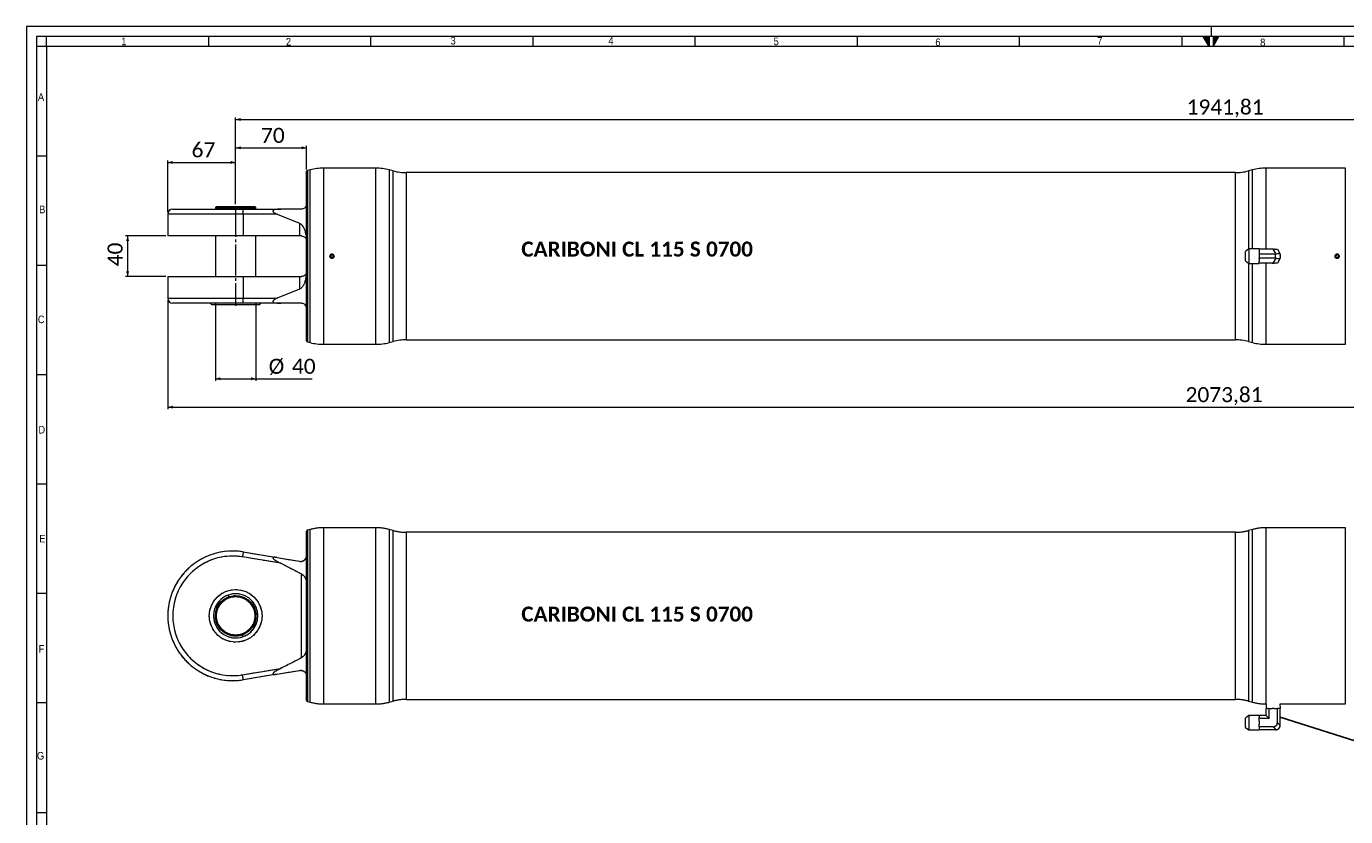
# Model space of a CAD drawing. Header units: millimetres. Extents: x 20 to 2358, y 20 to 1662.
# Tile 3 of 7: x 20 to 1322, y 882 to 1662. Entities that reach past the tile are written whole.
import ezdxf

# ---------------------------------------------------------------- set-up
doc = ezdxf.new("R2010")
doc.units = ezdxf.units.MM
doc.header["$LTSCALE"] = 2
for name, pattern in [('SLD-Centro', [19.05, 15.24, -1.27, 1.27, -1.27]), ('SLD-Combinazione-di-due-tratteggi', [12.7, 6.35, -1.27, 1.27, -1.27, 1.27, -1.27]), ('SLD-Solido', [0])]:
    doc.linetypes.add(name, pattern=pattern)
doc.styles.add('SLDTEXTSTYLE0', font='GOTHIC.TTF', dxfattribs={"width": 0.913})
doc.styles.add('SLDTEXTSTYLE3', font='CALIBRI.TTF')
doc.styles.add('SLDTEXTSTYLE4', font='CALIBRIB.TTF')
doc.styles.get("Standard").update_dxf_attribs({"font": 'CALIBRIB.TTF'})
doc.dimstyles.new('SLDDIMSTYLE0', dxfattribs={"dimtxt": 14.816667, "dimasz": 5, "dimexe": 0, "dimexo": 0.0625, "dimgap": 3.704167, "dimtad": 1, "dimrnd": 1e-09, "dimzin": 12, "dimdsep": 46, "dimtxsty": 'SLDTEXTSTYLE4', "dimsah": 1, "dimcen": 0.09, "dimadec": 0, "dimazin": 3, "dimtfac": 1, "dimtofl": 0, "dimtmove": 0, "dimatfit": 3, "dimfxl": 0, "dimfrac": 2, "dimtolj": 1, "dimtzin": 12, "dimarcsym": 0})
doc.dimstyles.new('SLDDIMSTYLE1', dxfattribs={"dimtxt": 0.18, "dimasz": 5, "dimexe": 0, "dimexo": 0.0625, "dimgap": 0, "dimtad": 0, "dimtih": 1, "dimtoh": 1, "dimdec": 0, "dimrnd": 1e-09, "dimzin": 0, "dimdsep": 46, "dimtxsty": 'Standard', "dimsah": 1, "dimcen": 0.09, "dimadec": 0, "dimazin": 0, "dimtfac": 5, "dimtdec": 0, "dimtofl": 0, "dimtmove": 0, "dimatfit": 3, "dimfxl": 0, "dimfrac": 2, "dimtolj": 1, "dimtzin": 0, "dimarcsym": 0})

# ---------------------------------------------------------------- blocks, each defined once
blk = doc.blocks.new('_D')
at = {"color": 7, "linetype": 'SLD-Solido', "lineweight": 0}
for p, q in [((226.5, 1486.6), (226.5, 1572.1)), ((226.5, 1570.1), (2168.3, 1570.1)), ((2168.3, 1486.6), (2168.3, 1572.1))]:
    blk.add_line(p, q, dxfattribs=at)
for points in [[(226.5, 1570.1), (231.5, 1568.6), (231.5, 1571.6)], [(2168.3, 1570.1), (2163.3, 1571.6), (2163.3, 1568.6)]]:
    blk.add_solid(points, dxfattribs=at)
at = {"color": 7, "linetype": 'SLD-Solido', "lineweight": 0, "insert": (1164.8, 1589.8), "char_height": 14.82, "attachment_point": 1, "style": 'SLDTEXTSTYLE3'}
blk.add_mtext('1941,81', dxfattribs=at)
blk = doc.blocks.new('_D_1')
at = {"color": 7, "linetype": 'SLD-Solido', "lineweight": 0}
for p, q in [((159.5, 1391.6), (159.5, 1284.1)), ((2233.3, 1391.6), (2233.3, 1284.1)), ((159.5, 1286.1), (2233.3, 1286.1))]:
    blk.add_line(p, q, dxfattribs=at)
for points in [[(159.5, 1286.1), (164.5, 1284.6), (164.5, 1287.6)], [(2233.3, 1286.1), (2228.3, 1287.6), (2228.3, 1284.6)]]:
    blk.add_solid(points, dxfattribs=at)
at = {"color": 7, "linetype": 'SLD-Solido', "lineweight": 0, "insert": (1163.8, 1305.8), "char_height": 14.82, "attachment_point": 1, "style": 'SLDTEXTSTYLE3'}
blk.add_mtext('2073,81', dxfattribs=at)
blk = doc.blocks.new('_D_6')
at = {"color": 7, "linetype": 'SLD-Solido', "lineweight": 0}
for p, q in [((226.5, 1486.6), (226.5, 1544.1)), ((226.5, 1542.1), (296.5, 1542.1)), ((296.5, 1520.6), (296.5, 1544.1))]:
    blk.add_line(p, q, dxfattribs=at)
for points in [[(226.5, 1542.1), (231.5, 1540.6), (231.5, 1543.6)], [(296.5, 1542.1), (291.5, 1543.6), (291.5, 1540.6)]]:
    blk.add_solid(points, dxfattribs=at)
at = {"color": 7, "linetype": 'SLD-Solido', "lineweight": 0, "insert": (251.5, 1561.8), "char_height": 14.82, "attachment_point": 1, "style": 'SLDTEXTSTYLE3'}
blk.add_mtext('70', dxfattribs=at)
blk = doc.blocks.new('_D_7')
at = {"color": 7, "linetype": 'SLD-Solido', "lineweight": 0}
for p, q in [((159.5, 1478.6), (159.5, 1529.7)), ((159.5, 1527.7), (226.5, 1527.7)), ((226.5, 1486.6), (226.5, 1529.7))]:
    blk.add_line(p, q, dxfattribs=at)
for points in [[(159.5, 1527.7), (164.5, 1526.2), (164.5, 1529.2)], [(226.5, 1527.7), (221.5, 1529.2), (221.5, 1526.2)]]:
    blk.add_solid(points, dxfattribs=at)
at = {"color": 7, "linetype": 'SLD-Solido', "lineweight": 0, "insert": (183, 1547.5), "char_height": 14.82, "attachment_point": 1, "style": 'SLDTEXTSTYLE3'}
blk.add_mtext('67', dxfattribs=at)
blk = doc.blocks.new('_D_8')
at = {"color": 7, "linetype": 'SLD-Solido', "lineweight": 0}
for p, q in [((157.5, 1455.1), (117.9, 1455.1)), ((119.9, 1455.1), (119.9, 1415.1)), ((157.5, 1415.1), (117.9, 1415.1))]:
    blk.add_line(p, q, dxfattribs=at)
for points in [[(119.9, 1455.1), (118.4, 1450.1), (121.4, 1450.1)], [(119.9, 1415.1), (121.4, 1420.1), (118.4, 1420.1)]]:
    blk.add_solid(points, dxfattribs=at)
at = {"color": 7, "linetype": 'SLD-Solido', "lineweight": 0, "insert": (100.1, 1425.1), "char_height": 14.82, "attachment_point": 1, "rotation": 90, "style": 'SLDTEXTSTYLE3'}
blk.add_mtext('40', dxfattribs=at)
blk = doc.blocks.new('_D_9')
at = {"color": 7, "linetype": 'SLD-Solido', "lineweight": 0}
for p, q in [((206.5, 1388.1), (206.5, 1312.1)), ((246.5, 1388.1), (246.5, 1312.1)), ((206.5, 1314.1), (246.5, 1314.1)), ((246.5, 1314.1), (302, 1314.1))]:
    blk.add_line(p, q, dxfattribs=at)
for points in [[(206.5, 1314.1), (211.5, 1312.6), (211.5, 1315.6)], [(246.5, 1314.1), (241.5, 1315.6), (241.5, 1312.6)]]:
    blk.add_solid(points, dxfattribs=at)
at = {"color": 7, "linetype": 'SLD-Solido', "lineweight": 0, "char_height": 14.82, "attachment_point": 1, "style": 'SLDTEXTSTYLE3'}
for s, insert in [('%%c', (259.1, 1333.8)), ('40', (282, 1333.8))]:
    blk.add_mtext(s, dxfattribs=dict(at, insert=insert))

msp = doc.modelspace()

# ---------------------------------------------------------------- hatches: boundary and pattern name
at = {"linetype": 'Continuous'}
h = msp.add_hatch(dxfattribs=at)
h.set_pattern_fill('NET', color=8, scale=0.5, style=0)
h.paths.add_polyline_path([(1187, 1652), (1187, 1642), (1181.226, 1652)], flags=0)
h = msp.add_hatch(dxfattribs=at)
h.set_pattern_fill('NET', color=8, scale=0.5, style=0)
h.paths.add_polyline_path([(1191, 1652), (1191, 1642), (1196.774, 1652)], flags=0)

# ---------------------------------------------------------------- linework, layer by layer
at = {"color": 7, "linetype": 'SLD-Solido', "lineweight": 0}
for p, q in [((2358, 1662), (20, 1662)), ((20, 1662), (20, 20)), ((2348, 1652), (30, 1652)), ((30, 1652), (30, 30)), ((40, 1642), (30, 1642)), ((40, 1642), (40, 1652)), ((200, 1642), (200, 1652)), ((360, 1642), (360, 1652)), ((520, 1642), (520, 1652)), ((680, 1642), (680, 1652)), ((840, 1642), (840, 1652)), ((1000, 1642), (1000, 1652)), ((1160, 1652), (1160, 1642)), ((1181.226, 1652), (1187, 1652)), ((1187, 1642), (1181.226, 1652)), ((1187, 1652), (1187, 1642)), ((1191, 1652), (1196.774, 1652)), ((1191, 1642), (1196.774, 1652)), ((1191, 1652), (1191, 1642)), ((1320, 1652), (1320, 1642)), ((40, 1534), (30, 1534)), ((40, 1426), (30, 1426)), ((40, 1318), (30, 1318)), ((40, 1210), (30, 1210)), ((40, 1102), (30, 1102)), ((40, 994), (30, 994)), ((30, 886), (40, 886))]:
    msp.add_line(p, q, dxfattribs=at)
at = {"color": 7, "linetype": 'SLD-Centro', "lineweight": 0}
for p, q in [((1189, 1662), (1189, 1652)), ((226.502, 1484.574), (226.502, 1386.074))]:
    msp.add_line(p, q, dxfattribs=at)
at = {"color": 7, "linetype": 'SLD-Solido', "lineweight": 15}
for p, q in [((2338, 1642), (40, 1642)), ((40, 1642), (40, 40)), ((296.502, 1435.074), (296.502, 1518.627)), ((300.143, 1520.371), (297.243, 1519.593)), ((364.919, 1522.074), (313.084, 1522.074)), ((381.938, 1519.278), (377.86, 1520.371)), ((1212.935, 1517.574), (394.878, 1517.574)), ((1229.953, 1520.371), (1225.876, 1519.278)), ((1321.729, 1522.074), (1242.894, 1522.074)), ((207.502, 1484.074), (206.502, 1483.074)), ((207.502, 1484.074), (226.502, 1484.074)), ((226.502, 1484.074), (245.502, 1484.074)), ((246.502, 1483.074), (245.502, 1484.074)), ((159.502, 1476.574), (159.502, 1455.074)), ((164.502, 1481.574), (233.239, 1481.574)), ((206.502, 1483.074), (206.502, 1482.074)), ((226.502, 1483.074), (206.502, 1483.074)), ((206.502, 1482.074), (246.502, 1482.074)), ((207.202, 1482.074), (207.202, 1481.574)), ((246.502, 1483.074), (226.502, 1483.074)), ((233.239, 1481.574), (271.078, 1481.574)), ((234.065, 1476.574), (234.065, 1455.074)), ((267.596, 1476.574), (234.065, 1476.574)), ((245.802, 1481.574), (245.802, 1482.074)), ((246.502, 1482.074), (246.502, 1483.074)), ((267.596, 1476.574), (289.511, 1467.675)), ((289.511, 1467.675), (289.511, 1455.074)), ((234.065, 1455.074), (159.502, 1455.074)), ((206.502, 1455.074), (206.502, 1415.074)), ((289.511, 1455.074), (234.065, 1455.074)), ((246.502, 1415.074), (246.502, 1455.074)), ((291.502, 1455.074), (289.511, 1455.074)), ((296.502, 1351.521), (296.502, 1435.074)), ((320.252, 1435.796), (321.502, 1436.518)), ((320.252, 1435.796), (320.252, 1434.353)), ((320.252, 1434.353), (321.502, 1433.631)), ((322.752, 1435.796), (321.502, 1436.518)), ((322.752, 1434.353), (321.502, 1433.631)), ((322.752, 1435.796), (322.752, 1434.353)), ((1226.13, 1442.218), (1222.812, 1439.718)), ((1222.812, 1430.431), (1222.812, 1439.718)), ((1236.562, 1442.218), (1226.13, 1442.218)), ((1226.13, 1442.218), (1226.13, 1427.931)), ((1236.562, 1442.218), (1236.562, 1442.074)), ((1236.562, 1442.074), (1236.562, 1439.809)), ((1250.312, 1442.074), (1236.562, 1442.074)), ((1236.562, 1439.809), (1236.562, 1437.339)), ((1236.562, 1437.339), (1236.562, 1436.95)), ((1252.645, 1436.95), (1236.562, 1436.95)), ((1236.562, 1436.95), (1236.562, 1436.5)), ((1236.562, 1436.5), (1236.562, 1433.648)), ((1236.562, 1433.648), (1236.562, 1433.199)), ((1236.562, 1432.809), (1236.562, 1433.199)), ((1252.645, 1433.199), (1236.562, 1433.199)), ((1236.562, 1432.809), (1236.562, 1430.339)), ((1253.233, 1437.014), (1250.312, 1442.074)), ((1250.312, 1442.074), (1254.353, 1442.074)), ((1250.312, 1428.074), (1253.233, 1433.134)), ((1252.645, 1433.199), (1252.645, 1436.95)), ((1254.353, 1442.074), (1257.274, 1437.014)), ((1257.274, 1433.134), (1254.353, 1428.074)), ((1257.312, 1436.95), (1257.312, 1433.199)), ((1312.062, 1435.796), (1313.312, 1436.518)), ((1312.062, 1435.796), (1312.062, 1434.353)), ((1312.062, 1434.353), (1313.312, 1433.631)), ((1314.562, 1435.796), (1313.312, 1436.518)), ((1314.562, 1434.353), (1313.312, 1433.631)), ((1314.562, 1435.796), (1314.562, 1434.353)), ((1222.812, 1430.431), (1226.13, 1427.931)), ((1226.13, 1427.931), (1236.562, 1427.931)), ((1236.562, 1428.074), (1236.562, 1430.339)), ((1236.562, 1428.074), (1236.562, 1427.931)), ((1250.312, 1428.074), (1236.562, 1428.074)), ((1254.353, 1428.074), (1250.312, 1428.074)), ((159.502, 1415.074), (159.502, 1393.574)), ((159.502, 1415.074), (234.065, 1415.074)), ((234.065, 1415.074), (234.065, 1393.574)), ((234.065, 1415.074), (289.511, 1415.074)), ((289.511, 1415.074), (289.511, 1402.473)), ((289.511, 1415.074), (291.502, 1415.074)), ((234.065, 1393.574), (267.596, 1393.574)), ((289.511, 1402.473), (267.596, 1393.574)), ((233.239, 1388.574), (164.502, 1388.574)), ((201.502, 1388.574), (203.002, 1387.074)), ((226.502, 1387.074), (203.002, 1387.074)), ((250.002, 1387.074), (226.502, 1387.074)), ((271.078, 1388.574), (233.239, 1388.574)), ((250.002, 1387.074), (251.502, 1388.574)), ((297.243, 1350.555), (300.143, 1349.778)), ((313.084, 1348.074), (364.919, 1348.074)), ((377.86, 1349.778), (381.938, 1350.871)), ((394.878, 1352.574), (1212.935, 1352.574)), ((1225.876, 1350.871), (1229.953, 1349.778)), ((1242.894, 1348.074), (1321.729, 1348.074)), ((296.502, 996.444), (296.502, 1163.55)), ((300.143, 1165.294), (297.243, 1164.516)), ((364.919, 1166.997), (313.084, 1166.997)), ((381.938, 1164.201), (377.86, 1165.294)), ((1212.935, 1162.497), (394.878, 1162.497)), ((1229.953, 1165.294), (1225.876, 1164.201)), ((1321.729, 1166.997), (1242.894, 1166.997)), ((271.078, 1131.856), (233.239, 1138.188)), ((234.065, 1143.12), (267.596, 1137.508)), ((267.596, 1137.508), (289.511, 1133.841)), ((271.078, 1131.856), (291.502, 1121.338)), ((291.502, 1038.656), (291.502, 1121.338)), ((219.661, 1098.791), (219.035, 1100.512)), ((233.968, 1059.483), (233.342, 1061.203)), ((233.239, 1021.806), (271.078, 1028.138)), ((267.596, 1022.486), (234.065, 1016.875)), ((267.596, 1022.486), (289.511, 1026.154)), ((297.243, 995.478), (300.143, 994.701)), ((313.084, 992.997), (319.402, 992.997)), ((323.576, 992.997), (364.919, 992.997)), ((377.86, 994.701), (381.938, 995.794)), ((394.878, 997.497), (1212.935, 997.497)), ((1225.876, 995.794), (1229.953, 994.701)), ((1242.894, 992.997), (1243.4, 992.997)), ((1243.4, 992.997), (1243.243, 988.497)), ((1257.223, 992.997), (1311.212, 992.997)), ((1257.381, 988.497), (1257.223, 992.997)), ((1315.386, 992.997), (1321.729, 992.997)), ((1226.13, 981.641), (1222.812, 979.141)), ((1222.812, 969.854), (1222.812, 979.141)), ((1236.562, 981.641), (1226.13, 981.641)), ((1226.13, 981.641), (1226.13, 967.354)), ((1236.562, 981.641), (1236.562, 981.497)), ((1236.562, 981.272), (1236.562, 981.497)), ((1243.312, 981.497), (1236.562, 981.497)), ((1236.562, 981.272), (1236.562, 979.846)), ((1236.562, 978.539), (1236.562, 979.846)), ((1236.562, 975.923), (1236.562, 978.539)), ((1246.27, 978.539), (1236.562, 978.539)), ((1243.312, 988.497), (1243.243, 988.497)), ((1243.312, 981.497), (1243.312, 988.497)), ((1243.312, 988.497), (1243.757, 988.497)), ((1246.27, 978.539), (1243.312, 981.497)), ((1244.742, 988.497), (1243.757, 988.497)), ((1244.742, 988.497), (1246.27, 988.497)), ((1246.27, 978.539), (1246.27, 988.497)), ((1246.27, 988.497), (1249.327, 988.497)), ((1251.296, 988.497), (1249.327, 988.497)), ((1251.296, 988.497), (1254.353, 988.497)), ((1255.882, 988.497), (1254.353, 988.497)), ((1254.353, 974.497), (1254.353, 988.497)), ((1256.866, 988.497), (1255.882, 988.497)), ((1257.312, 988.497), (1256.866, 988.497)), ((1257.381, 988.497), (1257.312, 988.497)), ((1257.312, 972.164), (1257.312, 988.497)), ((1222.812, 969.854), (1226.13, 967.354)), ((1226.13, 967.354), (1236.562, 967.354)), ((1236.562, 975.923), (1236.562, 973.071)), ((1236.562, 970.456), (1236.562, 973.071)), ((1250.312, 970.456), (1236.562, 970.456)), ((1236.562, 970.456), (1236.562, 969.148)), ((1236.562, 969.148), (1236.562, 967.722)), ((1236.562, 967.722), (1236.562, 967.497)), ((1236.562, 967.497), (1236.562, 967.354)), ((1252.645, 967.497), (1236.562, 967.497)), ((1253.233, 967.534), (1250.312, 970.456)), ((1254.353, 974.497), (1257.274, 971.576))]:
    msp.add_line(p, q, dxfattribs=at)
at = {"color": 8, "linetype": 'SLD-Solido', "lineweight": 15}
for p, q in [((297.243, 1519.593), (297.243, 1435.074)), ((300.143, 1435.074), (300.143, 1520.371)), ((313.084, 1522.074), (313.084, 1435.074)), ((364.919, 1435.074), (364.919, 1522.074)), ((377.86, 1520.371), (377.86, 1349.778)), ((381.938, 1435.074), (381.938, 1519.278)), ((394.878, 1517.574), (394.878, 1352.574)), ((1212.935, 1352.574), (1212.935, 1517.574)), ((1225.876, 1519.278), (1225.876, 1442.027)), ((1229.953, 1442.218), (1229.953, 1520.371)), ((1242.894, 1522.074), (1242.894, 1442.074)), ((1321.729, 1435.074), (1321.729, 1522.074)), ((234.065, 1476.574), (159.502, 1476.574)), ((297.243, 1435.074), (297.243, 1350.555)), ((300.143, 1349.778), (300.143, 1435.074)), ((313.084, 1435.074), (313.084, 1348.074)), ((364.919, 1348.074), (364.919, 1435.074)), ((381.938, 1350.871), (381.938, 1435.074)), ((1321.729, 1348.074), (1321.729, 1435.074)), ((1225.876, 1428.122), (1225.876, 1350.871)), ((1229.953, 1349.778), (1229.953, 1427.931)), ((1242.894, 1428.074), (1242.894, 1348.074)), ((159.502, 1393.574), (234.065, 1393.574)), ((297.243, 1164.516), (297.243, 995.478)), ((300.143, 994.701), (300.143, 1165.294)), ((313.084, 1166.997), (313.084, 992.997)), ((364.919, 992.997), (364.919, 1166.997)), ((377.86, 1165.294), (377.86, 994.701)), ((381.938, 995.794), (381.938, 1164.201)), ((394.878, 1162.497), (394.878, 997.497)), ((1212.935, 997.497), (1212.935, 1162.497)), ((1225.876, 1164.201), (1225.876, 995.794)), ((1229.953, 994.701), (1229.953, 1165.294)), ((1242.894, 1166.997), (1242.894, 992.997)), ((1321.729, 992.997), (1321.729, 1166.997))]:
    msp.add_line(p, q, dxfattribs=at)
at = {"color": 7, "linetype": 'SLD-Combinazione-di-due-tratteggi', "lineweight": 0}
for p, q in [((296.502, 996.444), (296.502, 1163.55)), ((300.143, 1165.294), (297.243, 1164.516)), ((364.919, 1166.997), (313.084, 1166.997)), ((381.938, 1164.201), (377.86, 1165.294)), ((1212.935, 1162.497), (394.878, 1162.497)), ((1229.953, 1165.294), (1225.876, 1164.201)), ((1321.729, 1166.997), (1242.894, 1166.997)), ((271.078, 1131.856), (233.239, 1138.188)), ((234.065, 1143.12), (267.596, 1137.508)), ((267.596, 1137.508), (289.511, 1133.841)), ((271.078, 1131.856), (291.502, 1121.338)), ((291.502, 1038.656), (291.502, 1121.338)), ((219.661, 1098.791), (219.035, 1100.512)), ((233.968, 1059.483), (233.342, 1061.203)), ((233.239, 1021.806), (271.078, 1028.138)), ((267.596, 1022.486), (234.065, 1016.875)), ((267.596, 1022.486), (289.511, 1026.154)), ((297.243, 995.478), (300.143, 994.701)), ((313.084, 992.997), (319.402, 992.997)), ((323.576, 992.997), (364.919, 992.997)), ((377.86, 994.701), (381.938, 995.794)), ((394.878, 997.497), (1212.935, 997.497)), ((1225.876, 995.794), (1229.953, 994.701)), ((1242.894, 992.997), (1243.4, 992.997)), ((1243.4, 992.997), (1243.243, 988.497)), ((1257.223, 992.997), (1311.212, 992.997)), ((1257.381, 988.497), (1257.223, 992.997)), ((1315.386, 992.997), (1321.729, 992.997)), ((1226.13, 981.641), (1222.812, 979.141)), ((1222.812, 969.854), (1222.812, 979.141)), ((1236.562, 981.641), (1226.13, 981.641)), ((1226.13, 981.641), (1226.13, 967.354)), ((1236.562, 981.641), (1236.562, 981.497)), ((1236.562, 981.272), (1236.562, 981.497)), ((1243.312, 981.497), (1236.562, 981.497)), ((1236.562, 981.272), (1236.562, 979.846)), ((1236.562, 978.539), (1236.562, 979.846)), ((1236.562, 975.923), (1236.562, 978.539)), ((1246.27, 978.539), (1236.562, 978.539)), ((1243.312, 988.497), (1243.243, 988.497)), ((1243.312, 981.497), (1243.312, 988.497)), ((1243.312, 988.497), (1243.757, 988.497)), ((1246.27, 978.539), (1243.312, 981.497)), ((1244.742, 988.497), (1243.757, 988.497)), ((1244.742, 988.497), (1246.27, 988.497)), ((1246.27, 978.539), (1246.27, 988.497)), ((1246.27, 988.497), (1249.327, 988.497)), ((1251.296, 988.497), (1249.327, 988.497)), ((1251.296, 988.497), (1254.353, 988.497)), ((1255.882, 988.497), (1254.353, 988.497)), ((1254.353, 974.497), (1254.353, 988.497)), ((1256.866, 988.497), (1255.882, 988.497)), ((1257.312, 988.497), (1256.866, 988.497)), ((1257.381, 988.497), (1257.312, 988.497)), ((1257.312, 972.164), (1257.312, 988.497)), ((1222.812, 969.854), (1226.13, 967.354)), ((1226.13, 967.354), (1236.562, 967.354)), ((1236.562, 975.923), (1236.562, 973.071)), ((1236.562, 970.456), (1236.562, 973.071)), ((1250.312, 970.456), (1236.562, 970.456)), ((1236.562, 970.456), (1236.562, 969.148)), ((1236.562, 969.148), (1236.562, 967.722)), ((1236.562, 967.722), (1236.562, 967.497)), ((1236.562, 967.497), (1236.562, 967.354)), ((1252.645, 967.497), (1236.562, 967.497)), ((1253.233, 967.534), (1250.312, 970.456)), ((1254.353, 974.497), (1257.274, 971.576))]:
    msp.add_line(p, q, dxfattribs=at)
at = {"color": 8, "linetype": 'SLD-Combinazione-di-due-tratteggi', "lineweight": 0}
for p, q in [((297.243, 1164.516), (297.243, 995.478)), ((300.143, 994.701), (300.143, 1165.294)), ((313.084, 1166.997), (313.084, 992.997)), ((364.919, 992.997), (364.919, 1166.997)), ((377.86, 1165.294), (377.86, 994.701)), ((381.938, 995.794), (381.938, 1164.201)), ((394.878, 1162.497), (394.878, 997.497)), ((1212.935, 997.497), (1212.935, 1162.497)), ((1225.876, 1164.201), (1225.876, 995.794)), ((1229.953, 994.701), (1229.953, 1165.294)), ((1242.894, 1166.997), (1242.894, 992.997)), ((1321.729, 992.997), (1321.729, 1166.997))]:
    msp.add_line(p, q, dxfattribs=at)
at = {"color": 7, "linetype": 'SLD-Solido', "lineweight": 15, "flags": 128}
for points in [[(234.065, 1476.574), (234.049, 1477.55), (234.002, 1478.488), (233.926, 1479.352), (233.823, 1480.11), (233.698, 1480.732), (233.555, 1481.194), (233.4, 1481.478), (233.239, 1481.574)], [(1257.274, 1437.014), (1257.295, 1436.979), (1257.307, 1436.957), (1257.312, 1436.95)], [(1257.312, 1433.199), (1257.307, 1433.191), (1257.295, 1433.17), (1257.274, 1433.134)], [(233.239, 1388.574), (233.4, 1388.67), (233.555, 1388.955), (233.698, 1389.417), (233.823, 1390.039), (233.926, 1390.796), (234.002, 1391.661), (234.049, 1392.599), (234.065, 1393.574)], [(234.065, 1143.12), (234.049, 1143.025), (234.002, 1142.744), (233.926, 1142.288), (233.823, 1141.675), (233.698, 1140.928), (233.555, 1140.075), (233.4, 1139.15), (233.239, 1138.188)], [(234.065, 1016.875), (234.049, 1016.97), (234.002, 1017.25), (233.926, 1017.706), (233.823, 1018.319), (233.698, 1019.067), (233.555, 1019.919), (233.4, 1020.844), (233.239, 1021.806)]]:
    msp.add_lwpolyline(points, dxfattribs=at)
at = {"color": 7, "linetype": 'SLD-Combinazione-di-due-tratteggi', "lineweight": 0, "flags": 128}
for points in [[(234.065, 1143.12), (234.049, 1143.025), (234.002, 1142.744), (233.926, 1142.288), (233.823, 1141.675), (233.698, 1140.928), (233.555, 1140.075), (233.4, 1139.15), (233.239, 1138.188)], [(234.065, 1016.875), (234.049, 1016.97), (234.002, 1017.25), (233.926, 1017.706), (233.823, 1018.319), (233.698, 1019.067), (233.555, 1019.919), (233.4, 1020.844), (233.239, 1021.806)]]:
    msp.add_lwpolyline(points, dxfattribs=at)
at = {"color": 7, "linetype": 'SLD-Solido', "lineweight": 15}
for centre, radius in [((321.502, 1435.074), 2.056), ((1313.312, 1435.074), 2.056), ((226.502, 1079.997), 26), ((226.502, 1079.997), 20), ((226.502, 1079.997), 19)]:
    msp.add_circle(centre, radius, dxfattribs=at)
at = {"color": 7, "linetype": 'SLD-Combinazione-di-due-tratteggi', "lineweight": 0}
for radius in [26, 20, 19]:
    msp.add_circle((226.502, 1079.997), radius, dxfattribs=at)
at = {"color": 7, "linetype": 'SLD-Solido', "lineweight": 15}
for centre, radius, start, end in [((297.502, 1518.627), 1, 105, 180), ((313.084, 1472.074), 50, 90, 105), ((364.919, 1472.074), 50, 75, 90), ((394.878, 1567.574), 50, 255, 270), ((1212.935, 1567.574), 50, 270, 285), ((1242.894, 1472.074), 50, 90, 105), ((164.502, 1476.574), 5, 90, 180), ((1250.312, 1435.074), 7.069, 81.994364, 98.005636), ((1250.312, 1435.074), 7.069, 21.994364, 38.005636), ((1250.312, 1435.074), 7.069, 321.994364, 338.005636), ((1250.312, 1435.074), 7.069, 351.994364, 8.005636), ((1250.312, 1435.074), 7.069, 261.994364, 278.005636), ((164.502, 1393.574), 5, 180, 270), ((297.502, 1351.521), 1, 180, 255), ((313.084, 1398.074), 50, 255, 270), ((364.919, 1398.074), 50, 270, 285), ((394.878, 1302.574), 50, 90, 105), ((1212.935, 1302.574), 50, 75, 90), ((1242.894, 1398.074), 50, 255, 270), ((297.502, 1163.55), 1, 105, 180), ((313.084, 1116.997), 50, 90, 105), ((364.919, 1116.997), 50, 75, 90), ((394.878, 1212.497), 50, 255, 270), ((1212.935, 1212.497), 50, 270, 285), ((1242.894, 1116.997), 50, 90, 105), ((223.502, 1079.997), 64, 80.5, 279.5), ((223.502, 1079.997), 59, 80.5, 279.5), ((226.502, 1079.997), 21.831, 110, 290), ((226.502, 1079.997), 21.831, 290, 110), ((297.502, 996.444), 1, 180, 255), ((313.084, 1042.997), 50, 255, 270), ((364.919, 1042.997), 50, 270, 285), ((394.878, 947.497), 50, 90, 105), ((1212.935, 947.497), 50, 75, 90), ((1242.894, 1042.997), 50, 255, 270), ((1252.645, 972.164), 4.667, 270, 277.238756), ((1252.645, 972.164), 4.667, 277.238756, 352.761244), ((1252.645, 972.164), 4.667, 352.761244, 0)]:
    msp.add_arc(centre, radius, start, end, dxfattribs=at)
at = {"color": 7, "linetype": 'SLD-Combinazione-di-due-tratteggi', "lineweight": 0}
for centre, radius, start, end in [((297.502, 1163.55), 1, 105, 180), ((313.084, 1116.997), 50, 90, 105), ((364.919, 1116.997), 50, 75, 90), ((394.878, 1212.497), 50, 255, 270), ((1212.935, 1212.497), 50, 270, 285), ((1242.894, 1116.997), 50, 90, 105), ((223.502, 1079.997), 64, 80.5, 279.5), ((223.502, 1079.997), 59, 80.5, 279.5), ((226.502, 1079.997), 21.831, 110, 290), ((226.502, 1079.997), 21.831, 290, 110), ((297.502, 996.444), 1, 180, 255), ((313.084, 1042.997), 50, 255, 270), ((364.919, 1042.997), 50, 270, 285), ((394.878, 947.497), 50, 90, 105), ((1212.935, 947.497), 50, 75, 90), ((1242.894, 1042.997), 50, 255, 270), ((1252.645, 972.164), 4.667, 270, 277.238756), ((1252.645, 972.164), 4.667, 277.238756, 352.761244), ((1252.645, 972.164), 4.667, 352.761244, 0)]:
    msp.add_arc(centre, radius, start, end, dxfattribs=at)
at = {"color": 7, "linetype": 'SLD-Solido', "lineweight": 15}
for centre, major_axis, ratio, start_param, end_param in [((1252.645, 1445.033), (0, 8.083), 0.57735027, 3.14159265, 3.26793278), ((1252.645, 1425.116), (0, 8.083), 0.57735027, 6.15684518, 6.28318531), ((1252.645, 1435.7), (4.657, 1.248), 0.23606798, 0.06317006, 1.38128614), ((1252.645, 1434.449), (4.657, -1.248), 0.23606798, 4.90189917, 6.22001524), ((1248.964, 975.844), (-4.26, 4.26), 0.77459667, 2.48253462, 3.80065069)]:
    msp.add_ellipse(centre, major_axis=major_axis, ratio=ratio, start_param=start_param, end_param=end_param, dxfattribs=at)
at = {"color": 7, "linetype": 'SLD-Combinazione-di-due-tratteggi', "lineweight": 0}
msp.add_ellipse((1248.964, 975.844), major_axis=(-4.26, 4.26), ratio=0.77459667, start_param=2.48253462, end_param=3.80065069, dxfattribs=at)
at = {"color": 7, "linetype": 'SLD-Solido', "lineweight": 15}
for points, knots in [([(296.502, 1486.574), (296.468, 1486.134), (296.402, 1485.254), (295.784, 1483.822), (294.674, 1482.571), (293.115, 1481.724), (291.981, 1481.619), (291.502, 1481.574)], [0, 0, 0, 0, 0.200387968, 0.40064404, 0.679677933, 0.86446297, 1, 1, 1, 1]), ([(271.078, 1481.574), (269.585, 1481.542), (267.345, 1481.493), (264.91, 1480.999), (263.858, 1480.513), (263.441, 1480.11), (263.29, 1479.779), (263.301, 1479.435), (263.46, 1479.057), (263.892, 1478.537), (264.789, 1477.877), (266.083, 1477.192), (267.088, 1476.782), (267.596, 1476.574)], [0, 0, 0, 0, 0.32148527, 0.48243112, 0.56310511, 0.59961072, 0.63072277, 0.65598411, 0.68122561, 0.7187294, 0.78910075, 0.89343533, 1, 1, 1, 1]), ([(291.502, 1481.574), (288.621, 1481.574), (281.878, 1481.574), (275.012, 1481.574), (271.078, 1481.574)], [0, 0, 0, 0, 0.427177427, 1, 1, 1, 1]), ([(289.511, 1467.675), (290.064, 1467.354), (291.42, 1466.565), (292.915, 1464.577), (294.136, 1462.252), (295.161, 1459.294), (295.931, 1455.715), (296.174, 1452.902), (296.296, 1451.494)], [0, 0, 0, 0, 0.10093001, 0.24745589, 0.39096497, 0.53486205, 0.76726919, 1, 1, 1, 1]), ([(291.502, 1455.074), (291.994, 1455.03), (292.976, 1454.942), (294.386, 1454.251), (295.642, 1453.108), (296.069, 1452.054), (296.296, 1451.494)], [0, 0, 0, 0, 0.19223225, 0.3833065, 0.67243754, 1, 1, 1, 1]), ([(319.402, 1435.074), (319.425, 1435.31), (319.471, 1435.783), (319.833, 1436.411), (320.366, 1436.889), (321.032, 1437.162), (321.749, 1437.2), (322.439, 1436.998), (323.023, 1436.58), (323.435, 1435.992), (323.63, 1435.3), (323.585, 1434.583), (323.305, 1433.921), (322.821, 1433.389), (322.189, 1433.048), (321.48, 1432.934), (320.773, 1433.062), (320.147, 1433.417), (319.678, 1433.958), (319.435, 1434.543), (319.411, 1434.927), (319.402, 1435.074)], [0, 0, 0, 0, 0.05367831, 0.10735563, 0.16104142, 0.21473483, 0.26842376, 0.32209159, 0.37577153, 0.42946016, 0.48315405, 0.5368321, 0.59050463, 0.64418919, 0.69788045, 0.75156782, 0.80524097, 0.85891759, 0.91260657, 0.96629861, 1, 1, 1, 1]), ([(1311.212, 1435.074), (1311.212, 1435.213), (1311.225, 1435.349), (1311.279, 1435.618), (1311.319, 1435.751), (1311.424, 1436.006), (1311.489, 1436.126), (1311.641, 1436.354), (1311.73, 1436.462), (1312.021, 1436.753), (1312.255, 1436.91), (1312.76, 1437.119), (1313.037, 1437.174), (1313.447, 1437.174), (1313.587, 1437.161), (1313.856, 1437.107), (1313.987, 1437.068), (1314.241, 1436.962), (1314.364, 1436.897), (1314.592, 1436.745), (1314.698, 1436.658), (1314.894, 1436.462), (1314.981, 1436.356), (1315.133, 1436.128), (1315.199, 1436.006), (1315.304, 1435.751), (1315.344, 1435.62), (1315.398, 1435.351), (1315.412, 1435.212), (1315.412, 1434.938), (1315.398, 1434.802), (1315.345, 1434.531), (1315.305, 1434.398), (1315.148, 1434.019), (1314.991, 1433.785), (1314.701, 1433.494), (1314.593, 1433.405), (1314.365, 1433.252), (1314.244, 1433.188), (1313.991, 1433.082), (1313.857, 1433.042), (1313.589, 1432.988), (1313.452, 1432.974), (1313.175, 1432.974), (1313.038, 1432.988), (1312.77, 1433.041), (1312.637, 1433.081), (1312.382, 1433.186), (1312.261, 1433.251), (1312.033, 1433.403), (1311.925, 1433.491), (1311.731, 1433.685), (1311.644, 1433.791), (1311.49, 1434.02), (1311.425, 1434.142), (1311.267, 1434.521), (1311.212, 1434.797), (1311.212, 1435.074)], [0, 0, 0, 0, 0.03125, 0.03125, 0.0625, 0.0625, 0.09375, 0.09375, 0.125, 0.125, 0.1875, 0.1875, 0.25, 0.25, 0.28125, 0.28125, 0.3125, 0.3125, 0.34375, 0.34375, 0.375, 0.375, 0.40625, 0.40625, 0.4375, 0.4375, 0.46875, 0.46875, 0.5, 0.5, 0.53125, 0.53125, 0.5625, 0.5625, 0.625, 0.625, 0.65625, 0.65625, 0.6875, 0.6875, 0.71875, 0.71875, 0.75, 0.75, 0.78125, 0.78125, 0.8125, 0.8125, 0.84375, 0.84375, 0.875, 0.875, 0.90625, 0.90625, 0.9375, 0.9375, 1, 1, 1, 1]), ([(296.296, 1418.654), (296.177, 1417.291), (295.921, 1414.345), (295.089, 1410.509), (293.837, 1407.165), (292.45, 1404.883), (290.953, 1403.258), (289.941, 1402.707), (289.511, 1402.473)], [0, 0, 0, 0, 0.22531841, 0.48692343, 0.65270759, 0.81748902, 0.92245059, 1, 1, 1, 1]), ([(296.296, 1418.654), (296.069, 1418.095), (295.642, 1417.041), (294.386, 1415.898), (292.976, 1415.207), (291.994, 1415.119), (291.502, 1415.074)], [0, 0, 0, 0, 0.32756246, 0.6166935, 0.80776775, 1, 1, 1, 1]), ([(267.596, 1393.574), (267.072, 1393.36), (266.023, 1392.931), (264.773, 1392.262), (263.929, 1391.628), (263.513, 1391.175), (263.311, 1390.765), (263.285, 1390.426), (263.413, 1390.07), (263.915, 1389.563), (265.3, 1389.031), (267.503, 1388.691), (269.576, 1388.583), (270.784, 1388.576), (271.078, 1388.574)], [0, 0, 0, 0, 0.11003017, 0.22027589, 0.27119573, 0.31296018, 0.34008418, 0.36735866, 0.39240269, 0.43669709, 0.54867343, 0.74071813, 0.9368643, 1, 1, 1, 1]), ([(291.502, 1388.574), (288.621, 1388.574), (281.878, 1388.574), (275.012, 1388.574), (271.078, 1388.574)], [0, 0, 0, 0, 0.427177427, 1, 1, 1, 1]), ([(296.502, 1383.574), (296.468, 1384.014), (296.402, 1384.895), (295.784, 1386.327), (294.674, 1387.578), (293.115, 1388.425), (291.981, 1388.53), (291.502, 1388.574)], [0, 0, 0, 0, 0.200387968, 0.40064404, 0.679677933, 0.86446297, 1, 1, 1, 1]), ([(267.596, 1137.508), (267.072, 1137.589), (266.023, 1137.75), (264.773, 1137.823), (263.929, 1137.732), (263.513, 1137.579), (263.311, 1137.357), (263.285, 1137.105), (263.413, 1136.766), (263.915, 1136.127), (265.308, 1135.035), (267.501, 1133.679), (269.584, 1132.594), (270.784, 1132.001), (271.078, 1131.856)], [0, 0, 0, 0, 0.110016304, 0.220248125, 0.271161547, 0.31292074, 0.34004132, 0.367312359, 0.392353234, 0.43664205, 0.548604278, 0.742307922, 0.93687226, 1, 1, 1, 1]), ([(289.511, 1133.841), (290.064, 1133.8), (291.42, 1133.7), (292.915, 1134.21), (294.136, 1134.917), (295.161, 1135.895), (295.931, 1137.05), (296.174, 1137.817), (296.296, 1138.2)], [0, 0, 0, 0, 0.10093001, 0.24745589, 0.39096497, 0.53486205, 0.76726919, 1, 1, 1, 1]), ([(291.502, 1121.338), (292.067, 1120.956), (293.442, 1120.028), (294.8, 1118.146), (295.755, 1116.112), (296.37, 1113.956), (296.454, 1112.426), (296.502, 1111.555)], [0, 0, 0, 0, 0.16127465, 0.39199362, 0.57500157, 0.75830901, 1, 1, 1, 1]), ([(296.502, 1048.439), (296.469, 1047.726), (296.402, 1046.284), (295.788, 1043.864), (294.674, 1041.589), (293.115, 1039.712), (291.981, 1038.97), (291.502, 1038.656)], [0, 0, 0, 0, 0.198268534, 0.400637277, 0.679674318, 0.864461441, 1, 1, 1, 1]), ([(291.502, 1038.656), (288.621, 1037.106), (281.878, 1033.475), (275.012, 1030.082), (271.078, 1028.138)], [0, 0, 0, 0, 0.427177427, 1, 1, 1, 1]), ([(271.078, 1028.138), (269.585, 1027.383), (267.345, 1026.249), (264.91, 1024.674), (263.858, 1023.783), (263.441, 1023.266), (263.29, 1022.936), (263.301, 1022.673), (263.46, 1022.455), (263.892, 1022.257), (264.793, 1022.173), (266.084, 1022.247), (267.091, 1022.406), (267.596, 1022.486)], [0, 0, 0, 0, 0.32146898, 0.48240668, 0.56307658, 0.59958034, 0.63069082, 0.65595088, 0.68119109, 0.71869299, 0.78906078, 0.89431654, 1, 1, 1, 1]), ([(289.511, 1026.154), (290.064, 1026.194), (291.42, 1026.295), (292.915, 1025.784), (294.136, 1025.078), (295.161, 1024.099), (295.931, 1022.945), (296.174, 1022.178), (296.296, 1021.794)], [0, 0, 0, 0, 0.10093001, 0.24745589, 0.39096497, 0.53486205, 0.76726919, 1, 1, 1, 1]), ([(319.402, 992.997), (319.425, 992.998), (319.471, 992.999), (319.833, 993.007), (320.366, 993.016), (321.032, 993.022), (321.749, 993.023), (322.438, 993.018), (323.026, 993.01), (323.424, 993.002), (323.614, 992.997), (323.583, 992.998), (323.576, 992.998)], [0, 0, 0, 0, 0.107349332, 0.214696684, 0.322060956, 0.429440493, 0.536811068, 0.644139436, 0.751492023, 0.858861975, 0.966242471, 1, 1, 1, 1]), ([(1311.212, 992.997), (1311.235, 992.998), (1311.281, 992.999), (1311.643, 993.007), (1312.176, 993.016), (1312.842, 993.022), (1313.559, 993.023), (1314.248, 993.018), (1314.836, 993.01), (1315.235, 993.002), (1315.424, 992.997), (1315.393, 992.998), (1315.386, 992.998)], [0, 0, 0, 0, 0.10734896, 0.21469725, 0.32206501, 0.4294456, 0.53680481, 0.64414214, 0.75149088, 0.85886673, 0.96624315, 1, 1, 1, 1])]:
    msp.add_open_spline(points, degree=3, knots=knots, dxfattribs=at)
at = {"color": 7, "linetype": 'SLD-Combinazione-di-due-tratteggi', "lineweight": 0}
for points, knots in [([(267.596, 1137.508), (267.072, 1137.589), (266.023, 1137.75), (264.773, 1137.823), (263.929, 1137.732), (263.513, 1137.579), (263.311, 1137.357), (263.285, 1137.105), (263.413, 1136.766), (263.915, 1136.127), (265.308, 1135.035), (267.501, 1133.679), (269.584, 1132.594), (270.784, 1132.001), (271.078, 1131.856)], [0, 0, 0, 0, 0.110016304, 0.220248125, 0.271161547, 0.31292074, 0.34004132, 0.367312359, 0.392353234, 0.43664205, 0.548604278, 0.742307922, 0.93687226, 1, 1, 1, 1]), ([(289.511, 1133.841), (290.064, 1133.8), (291.42, 1133.7), (292.915, 1134.21), (294.136, 1134.917), (295.161, 1135.895), (295.931, 1137.05), (296.174, 1137.817), (296.296, 1138.2)], [0, 0, 0, 0, 0.10093001, 0.24745589, 0.39096497, 0.53486205, 0.76726919, 1, 1, 1, 1]), ([(291.502, 1121.338), (292.067, 1120.956), (293.442, 1120.028), (294.8, 1118.146), (295.755, 1116.112), (296.37, 1113.956), (296.454, 1112.426), (296.502, 1111.555)], [0, 0, 0, 0, 0.16127465, 0.39199362, 0.57500157, 0.75830901, 1, 1, 1, 1]), ([(296.502, 1048.439), (296.469, 1047.726), (296.402, 1046.284), (295.788, 1043.864), (294.674, 1041.589), (293.115, 1039.712), (291.981, 1038.97), (291.502, 1038.656)], [0, 0, 0, 0, 0.198268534, 0.400637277, 0.679674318, 0.864461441, 1, 1, 1, 1]), ([(291.502, 1038.656), (288.621, 1037.106), (281.878, 1033.475), (275.012, 1030.082), (271.078, 1028.138)], [0, 0, 0, 0, 0.427177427, 1, 1, 1, 1]), ([(271.078, 1028.138), (269.585, 1027.383), (267.345, 1026.249), (264.91, 1024.674), (263.858, 1023.783), (263.441, 1023.266), (263.29, 1022.936), (263.301, 1022.673), (263.46, 1022.455), (263.892, 1022.257), (264.793, 1022.173), (266.084, 1022.247), (267.091, 1022.406), (267.596, 1022.486)], [0, 0, 0, 0, 0.32146898, 0.48240668, 0.56307658, 0.59958034, 0.63069082, 0.65595088, 0.68119109, 0.71869299, 0.78906078, 0.89431654, 1, 1, 1, 1]), ([(289.511, 1026.154), (290.064, 1026.194), (291.42, 1026.295), (292.915, 1025.784), (294.136, 1025.078), (295.161, 1024.099), (295.931, 1022.945), (296.174, 1022.178), (296.296, 1021.794)], [0, 0, 0, 0, 0.10093001, 0.24745589, 0.39096497, 0.53486205, 0.76726919, 1, 1, 1, 1]), ([(319.402, 992.997), (319.425, 992.998), (319.471, 992.999), (319.833, 993.007), (320.366, 993.016), (321.032, 993.022), (321.749, 993.023), (322.438, 993.018), (323.026, 993.01), (323.424, 993.002), (323.614, 992.997), (323.583, 992.998), (323.576, 992.998)], [0, 0, 0, 0, 0.107349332, 0.214696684, 0.322060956, 0.429440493, 0.536811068, 0.644139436, 0.751492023, 0.858861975, 0.966242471, 1, 1, 1, 1]), ([(1311.212, 992.997), (1311.235, 992.998), (1311.281, 992.999), (1311.643, 993.007), (1312.176, 993.016), (1312.842, 993.022), (1313.559, 993.023), (1314.248, 993.018), (1314.836, 993.01), (1315.235, 993.002), (1315.424, 992.997), (1315.393, 992.998), (1315.386, 992.998)], [0, 0, 0, 0, 0.10734896, 0.21469725, 0.32206501, 0.4294456, 0.53680481, 0.64414214, 0.75149088, 0.85886673, 0.96624315, 1, 1, 1, 1])]:
    msp.add_open_spline(points, degree=3, knots=knots, dxfattribs=at)

# ---------------------------------------------------------------- texts
at = {"color": 7, "linetype": 'Continuous', "lineweight": 0, "attachment_point": 1}
for s, insert, char_height, style in [('1', (113.678, 1650.911), 7.524, 'SLDTEXTSTYLE0'), ('2', (276.037, 1650.48), 7.524, 'SLDTEXTSTYLE0'), ('3', (438.586, 1651.605), 7.524, 'SLDTEXTSTYLE0'), ('4', (594.192, 1651.345), 7.524, 'SLDTEXTSTYLE0'), ('5', (757.336, 1650.957), 7.524, 'SLDTEXTSTYLE0'), ('6', (916.871, 1650.102), 7.524, 'SLDTEXTSTYLE0'), ('7', (1076.617, 1651.385), 7.524, 'SLDTEXTSTYLE0'), ('8', (1237.412, 1649.929), 7.524, 'SLDTEXTSTYLE0'), ('A', (31.373, 1595.992), 7.524, 'SLDTEXTSTYLE0'), ('B', (32.625, 1484.996), 7.524, 'SLDTEXTSTYLE0'), ('CARIBONI CL 115 S 0700', (508.364, 1449.534), 14.81667, 'SLDTEXTSTYLE4'), ('C', (31.345, 1376.46), 7.524, 'SLDTEXTSTYLE0'), ('D', (31.874, 1267.537), 7.524, 'SLDTEXTSTYLE0'), ('E', (32.778, 1159.943), 7.524, 'SLDTEXTSTYLE0'), ('CARIBONI CL 115 S 0700', (508.364, 1089.158), 14.81667, 'SLDTEXTSTYLE4'), ('F', (31.989, 1051.107), 7.524, 'SLDTEXTSTYLE0'), ('G', (30.48, 945.607), 7.524, 'SLDTEXTSTYLE0')]:
    msp.add_mtext(s, dxfattribs=dict(at, insert=insert, char_height=char_height, style=style))

# ---------------------------------------------------------------- dimensions: what is measured, and where the dimension line sits
at = {"color": 7, "linetype": 'SLD-Solido', "lineweight": 0}
for base, p1, p2, picture, middle in [((2168.316, 1570.074), (226.502, 1484.574), (2168.316, 1484.574), '_D', (1197.409, 1570.074)), ((296.502, 1542.074), (226.502, 1484.574), (296.502, 1518.627), '_D_6', (261.502, 1542.074)), ((226.502, 1527.738), (159.502, 1476.574), (226.502, 1484.574), '_D_7', (193.002, 1527.738)), ((2233.316, 1286.074), (159.502, 1393.574), (2233.316, 1393.574), '_D_1', (1196.409, 1286.074))]:
    dim = msp.add_linear_dim(base=base, p1=p1, p2=p2, dimstyle='SLDDIMSTYLE0', dxfattribs=at)
    dim.commit()
    dim.dimension.update_dxf_attribs({"geometry": picture, "text_midpoint": middle, "dimtype": 160})
dim = msp.add_linear_dim(base=(119.885, 1415.074), p1=(159.502, 1455.074), p2=(159.502, 1415.074), angle=90, dimstyle='SLDDIMSTYLE0', dxfattribs=at)
dim.commit()
dim.dimension.update_dxf_attribs({"geometry": '_D_8', "text_midpoint": (119.885, 1435.074), "dimtype": 160})
dim = msp.add_linear_dim(base=(246.502, 1314.074), p1=(206.502, 1390.074), p2=(246.502, 1390.074), text='%%c<>', dimstyle='SLDDIMSTYLE0', dxfattribs=at)
dim.commit()
dim.dimension.update_dxf_attribs({"geometry": '_D_9', "text_midpoint": (280.532, 1314.074), "dimtype": 160})

# ---------------------------------------------------------------- leaders
at = {"color": 7, "linetype": 'Continuous', "lineweight": 0}
msp.add_leader([(1257.312, 980.091), (1338.062, 954.228)], dimstyle='SLDDIMSTYLE1', dxfattribs=at)

doc.saveas('drawing.dxf')
